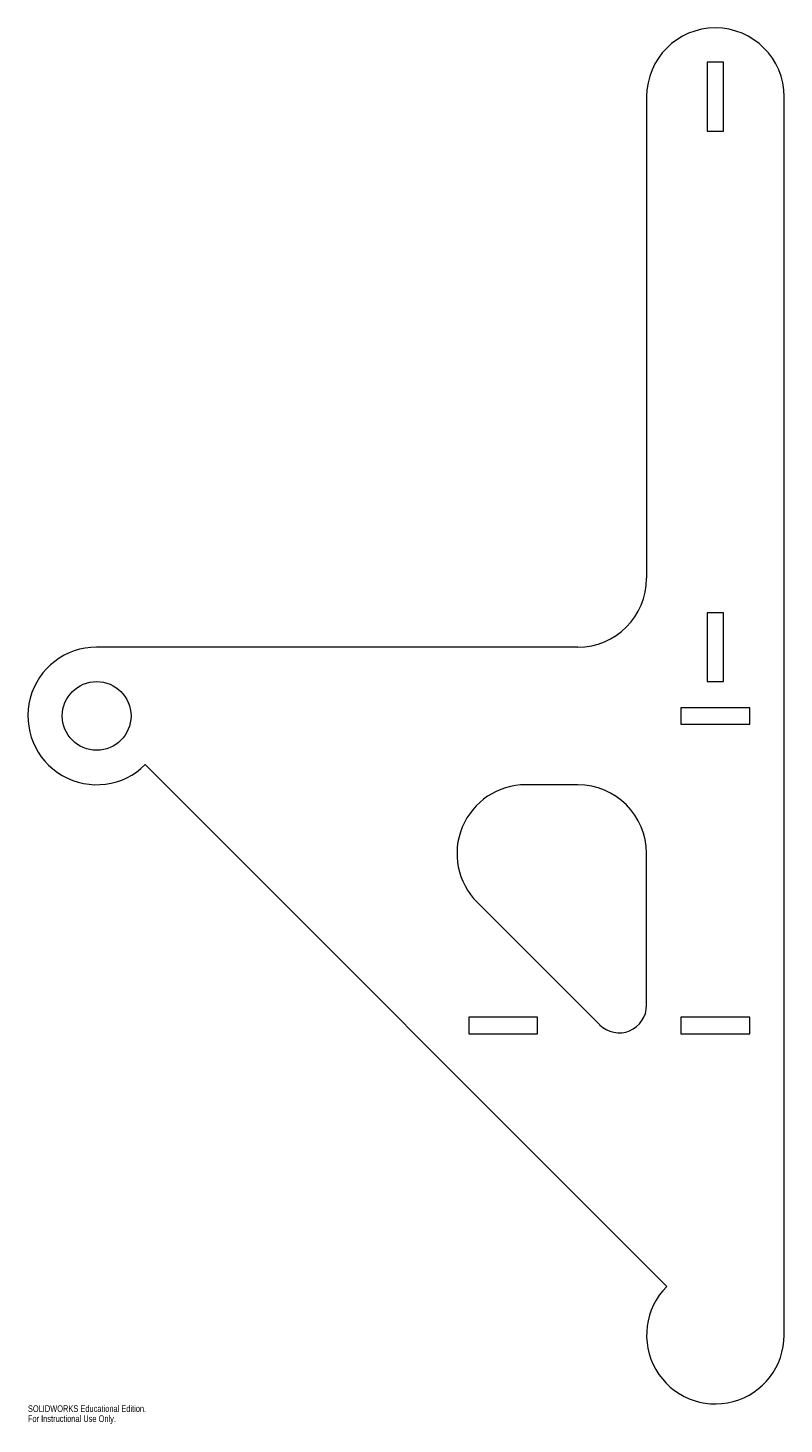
# Model space of a CAD drawing. Header units: millimetres. Extents: x -50 to 500, y -515 to 500.
import ezdxf

# ---------------------------------------------------------------- set-up
doc = ezdxf.new("R2010")
doc.units = ezdxf.units.MM
doc.styles.add('SLDTEXTSTYLE0', font='TXT', dxfattribs={"width": 0.7})

msp = doc.modelspace()

# ---------------------------------------------------------------- linework, layer by layer
at = {"color": 7, "linetype": 'Continuous', "lineweight": 15}
for p, q in [((456, 475), (444, 475)), ((444, 475), (444, 425)), ((456, 425), (456, 475)), ((400, 450), (400, 100)), ((500, -450), (500, 450)), ((444, 425), (456, 425)), ((456, 75), (444, 75)), ((444, 75), (444, 25)), ((456, 25), (456, 75)), ((350, 50), (0, 50)), ((444, 25), (456, 25)), ((475, 6), (425, 6)), ((425, 6), (425, -6)), ((475, -6), (475, 6)), ((425, -6), (475, -6)), ((35.4, -35.4), (414.6, -414.6)), ((350, -50), (312.1, -50)), ((400, -210.3), (400, -100)), ((276.8, -135.4), (365.9, -224.4)), ((320.7, -219), (270.7, -219)), ((270.7, -219), (270.7, -231)), ((320.7, -231), (320.7, -219)), ((475, -219), (425, -219)), ((425, -219), (425, -231)), ((475, -231), (475, -219)), ((270.7, -231), (320.7, -231)), ((425, -231), (475, -231))]:
    msp.add_line(p, q, dxfattribs=at)
msp.add_circle((0, 0), 25, dxfattribs=at)
for centre, radius, start, end in [((450, 450), 50, 0, 180), ((350, 100), 50, 270, 0), ((0, 0), 50, 90, 315), ((312.1, -100), 50, 90, 225), ((350, -100), 50, 0, 90), ((380, -210.3), 20, 225, 0), ((450, -450), 50, 135, 0)]:
    msp.add_arc(centre, radius, start, end, dxfattribs=at)

# ---------------------------------------------------------------- texts
at = {"color": 7, "linetype": 'Continuous', "char_height": 4.834, "attachment_point": 1, "style": 'SLDTEXTSTYLE0'}
for s, insert in [('SOLIDWORKS Educational Edition.', (-50, -501)), ('For Instructional Use Only.', (-50, -508.3))]:
    msp.add_mtext(s, dxfattribs=dict(at, insert=insert))

doc.saveas('drawing.dxf')
